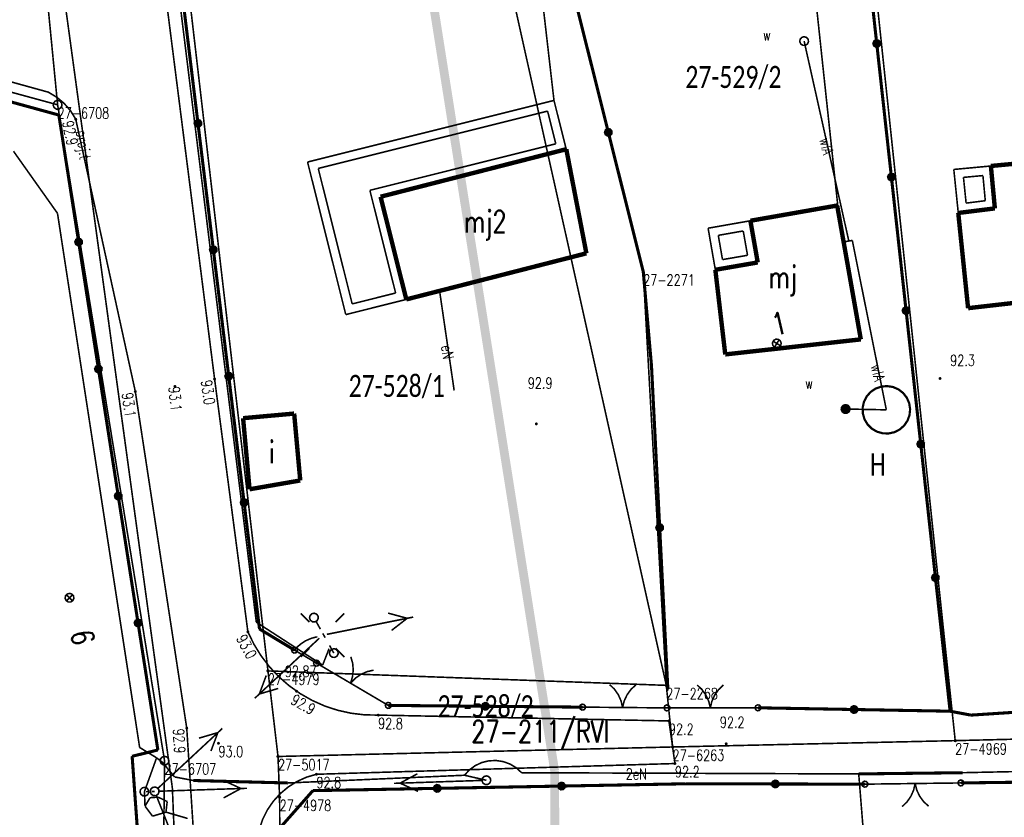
# Model space of a CAD drawing. Header units: metres. Extents: x 7542868 to 7543897, y 5828496 to 5830561.
# Tile 102 of 122: x 7543103 to 7543159, y 5830416 to 5830461. Entities that reach past the tile are written whole.
import ezdxf
from ezdxf.enums import TextEntityAlignment as Align

# ---------------------------------------------------------------- set-up
doc = ezdxf.new("R2010")
doc.units = ezdxf.units.M
doc.header["$MEASUREMENT"] = 0
for name, color, linetype in [('ADRESY_EADTD_T_0', 7, 'Continuous'), ('ADRESY_EAPADR_T_0', 7, 'Continuous'), ('BDOT500_KTJZ_L_0', 7, 'Continuous'), ('BDOT500_KTOK_L_1', 7, 'Continuous'), ('BDOT500_KTOK_L_3', 7, 'Continuous'), ('BDOT500_KTOK_L_4', 7, 'Continuous'), ('BDOT500_RTPW_T_0', 7, 'Continuous'), ('BDOT500_RTPW_T_1', 7, 'Continuous'), ('BUDYNKI_EGBB_E_T_0', 7, 'Continuous'), ('BUDYNKI_EGBB_L_0', 7, 'Continuous'), ('BUDYNKI_EGBE_L_0', 7, 'Continuous'), ('GESUT_SUOE_L_1', 7, 'Continuous'), ('GESUT_SUPE_E_T_3', 7, 'Continuous'), ('GESUT_SUPE_L_2', 7, 'Continuous'), ('GESUT_SUPE_L_3', 7, 'Continuous'), ('GESUT_SUPK_L_1', 7, 'Continuous'), ('GESUT_SUPP_E_T_6', 7, 'Continuous'), ('GESUT_SUPP_L_6', 7, 'Continuous'), ('GESUT_SUPW_E_T_1', 7, 'Continuous'), ('GESUT_SUPW_L_1', 7, 'Continuous'), ('GESUT_SUSM_L_4', 7, 'Continuous'), ('GESUT_SUSM_T_0', 7, 'Continuous'), ('GESUT_SUSM_T_3', 7, 'Continuous'), ('GESUT_SUUW_E_T_0', 7, 'Continuous'), ('GESUT_SUUW_E_T_3', 7, 'Continuous'), ('GESUT_SUUW_E_T_8', 7, 'Continuous'), ('GESUT_SUUW_L_0', 7, 'Continuous'), ('GESUT_SUUW_T_11', 7, 'Continuous'), ('GESUT_SUUW_T_3', 7, 'Continuous'), ('GESUT_SUUW_T_5', 7, 'Continuous'), ('GLOWNA_BAZA_DZIALKI', 7, 'Continuous'), ('GLOWNA_BAZA_NUMERY_PUNKTOW', 7, 'Continuous'), ('GLOWNA_BAZA_PUNKTY', 7, 'Continuous'), ('LINIA_DRZEW', 7, 'Continuous'), ('SZUMIN_511-1_DROGA_POM_UZUPEL__', 7, 'Continuous')]:
    doc.layers.add(name, color=color, linetype=linetype)
doc.layers.add('Numery_dzialek', color=7, linetype='Continuous', lineweight=13)
doc.styles.add('Legend', font='calibri.ttf')
doc.styles.add('STYL_ARIAL', font='simplex', dxfattribs={"width": 0.75, "oblique": 0.1})

msp = doc.modelspace()

# ---------------------------------------------------------------- linework, layer by layer
at = {"layer": 'ADRESY_EAPADR_T_0', "color": 7, "const_width": 0.09}
for points in [[(7543145.5651, 5830442.999), (7543145.7057, 5830442.9917), (7543145.8201, 5830442.9095), (7543145.8719, 5830442.7785), (7543145.8447, 5830442.6403), (7543145.747, 5830442.5388), (7543145.61, 5830442.5062), (7543145.4771, 5830442.5528), (7543145.3905, 5830442.6639), (7543145.3777, 5830442.8042), (7543145.4428, 5830442.9291), (7543145.5651, 5830442.999)], [(7543145.4919, 5830442.5429), (7543145.754, 5830442.9687)], [(7543145.8358, 5830442.6248), (7543145.4101, 5830442.8868)], [(7543105.4751, 5830428.5642), (7543105.6102, 5830428.5245), (7543105.7025, 5830428.4181), (7543105.7225, 5830428.2787), (7543105.664, 5830428.1505), (7543105.5455, 5830428.0744), (7543105.4046, 5830428.0744), (7543105.2861, 5830428.1505), (7543105.2276, 5830428.2787), (7543105.2476, 5830428.4181), (7543105.3399, 5830428.5245), (7543105.4751, 5830428.5642)], [(7543105.6518, 5830428.1375), (7543105.2983, 5830428.491)], [(7543105.2983, 5830428.1375), (7543105.6518, 5830428.491)]]:
    msp.add_lwpolyline(points, dxfattribs=at)
at = {"layer": 'BDOT500_KTJZ_L_0', "color": 7, "const_width": 0.09}
for points in [[(7543110.12, 5830468.92), (7543113.71, 5830440.74)], [(7543104.27, 5830457.03), (7543088.36, 5830461.43)], [(7543104.27, 5830457.03), (7543104.749, 5830456.7455), (7543105.1758, 5830456.3874), (7543105.5393, 5830455.9652), (7543105.83, 5830455.49)], [(7543109.21, 5830440.03), (7543105.83, 5830455.49)], [(7543113.71, 5830440.74), (7543115.6, 5830426.38)], [(7543112.13, 5830420.91), (7543109.21, 5830440.03)], [(7543123, 5830421.65), (7543122.2228, 5830421.6649), (7543121.4511, 5830421.7573), (7543120.6923, 5830421.9262), (7543119.9542, 5830422.17), (7543119.2441, 5830422.4861), (7543118.5691, 5830422.8715), (7543117.9359, 5830423.3224), (7543117.3508, 5830423.8341), (7543116.8197, 5830424.4016), (7543116.3478, 5830425.0193), (7543115.9399, 5830425.6809), (7543115.6, 5830426.38)], [(7543123, 5830421.65), (7543139.5, 5830421.32)], [(7543139.5, 5830421.32), (7543139.84, 5830418.9)], [(7543112.65, 5830412.87), (7543112.13, 5830420.91)], [(7543139.84, 5830418.9), (7543119.49, 5830418.29)], [(7543116.11, 5830414.02), (7543116.1428, 5830414.6079), (7543116.2552, 5830415.1858), (7543116.4451, 5830415.7431), (7543116.7091, 5830416.2693), (7543117.0422, 5830416.7548), (7543117.4383, 5830417.1905), (7543117.8899, 5830417.5682), (7543118.3887, 5830417.8811), (7543118.9254, 5830418.1232), (7543119.49, 5830418.29)]]:
    msp.add_lwpolyline(points, dxfattribs=at)
at = {"layer": 'BDOT500_KTOK_L_1', "color": 7, "const_width": 0.09}
for points in [[(7543119.3655, 5830424.496), (7543119.3301, 5830424.6068), (7543119.3743, 5830424.7144), (7543119.4772, 5830424.7685), (7543119.5908, 5830424.7437), (7543119.662, 5830424.6517), (7543119.6573, 5830424.5355), (7543119.579, 5830424.4495), (7543119.4638, 5830424.4339), (7543119.3655, 5830424.496)], [(7543119.5, 5830424.6), (7543120.9966, 5830423.7175)], [(7543121.4416, 5830424.9643), (7543121.5474, 5830424.5951), (7543121.5806, 5830424.2125), (7543121.5401, 5830423.8306), (7543121.4273, 5830423.4635)], [(7543121.4273, 5830423.4635), (7543121.694, 5830423.7398), (7543122.0086, 5830423.9601), (7543122.3595, 5830424.1162), (7543122.7337, 5830424.2023)], [(7543120.7813, 5830423.8445), (7543122.0734, 5830423.0825)], [(7543136.1298, 5830423.3889), (7543136.4061, 5830423.1221), (7543136.6262, 5830422.8075), (7543136.7822, 5830422.4566), (7543136.8683, 5830422.0823)], [(7543136.8683, 5830422.0823), (7543136.9609, 5830422.455), (7543137.1231, 5830422.8031), (7543137.3488, 5830423.1138), (7543137.6297, 5830423.3756)], [(7543141.0971, 5830423.3617), (7543141.376, 5830423.0977), (7543141.5993, 5830422.7853), (7543141.7587, 5830422.4359), (7543141.8485, 5830422.0625)], [(7543141.8485, 5830422.0625), (7543141.9374, 5830422.4361), (7543142.0961, 5830422.7858), (7543142.3188, 5830423.0987), (7543142.5971, 5830423.3633)], [(7543122.0734, 5830423.0825), (7543123.57, 5830422.2)], [(7543123.4355, 5830422.096), (7543123.4001, 5830422.2068), (7543123.4443, 5830422.3144), (7543123.5472, 5830422.3685), (7543123.6608, 5830422.3437), (7543123.732, 5830422.2517), (7543123.7273, 5830422.1355), (7543123.649, 5830422.0495), (7543123.5338, 5830422.0339), (7543123.4355, 5830422.096)], [(7543134.462, 5830421.9985), (7543134.4267, 5830422.1092), (7543134.4708, 5830422.2168), (7543134.5737, 5830422.2709), (7543134.6874, 5830422.2461), (7543134.7585, 5830422.1541), (7543134.7538, 5830422.0379), (7543134.6756, 5830421.9519), (7543134.5603, 5830421.9363), (7543134.462, 5830421.9985)], [(7543134.5965, 5830422.1024), (7543136.3683, 5830422.0867)], [(7543136.1183, 5830422.089), (7543137.6182, 5830422.0757)], [(7543137.6182, 5830422.0757), (7543139.39, 5830422.06)], [(7543139.2555, 5830421.956), (7543139.2201, 5830422.0668), (7543139.2643, 5830422.1744), (7543139.3672, 5830422.2285), (7543139.4808, 5830422.2037), (7543139.552, 5830422.1117), (7543139.5473, 5830421.9955), (7543139.469, 5830421.9095), (7543139.3538, 5830421.8939), (7543139.2555, 5830421.956)], [(7543139.2555, 5830421.956), (7543139.2201, 5830422.0668), (7543139.2643, 5830422.1744), (7543139.3672, 5830422.2285), (7543139.4808, 5830422.2037), (7543139.552, 5830422.1117), (7543139.5473, 5830421.9955), (7543139.469, 5830421.9095), (7543139.3538, 5830421.8939), (7543139.2555, 5830421.956)], [(7543139.39, 5830422.06), (7543141.3485, 5830422.062)], [(7543141.0985, 5830422.0617), (7543142.5985, 5830422.0633)], [(7543142.5985, 5830422.0633), (7543144.5569, 5830422.0653)], [(7543144.4224, 5830421.9613), (7543144.387, 5830422.0721), (7543144.4312, 5830422.1797), (7543144.5341, 5830422.2337), (7543144.6477, 5830422.209), (7543144.7189, 5830422.117), (7543144.7142, 5830422.0008), (7543144.6359, 5830421.9148), (7543144.5207, 5830421.8992), (7543144.4224, 5830421.9613)], [(7543150.489, 5830417.624), (7543150.4536, 5830417.7348), (7543150.4977, 5830417.8424), (7543150.6007, 5830417.8965), (7543150.7143, 5830417.8717), (7543150.7854, 5830417.7797), (7543150.7808, 5830417.6635), (7543150.7025, 5830417.5775), (7543150.5873, 5830417.5619), (7543150.489, 5830417.624)], [(7543154.2232, 5830417.7739), (7543152.7233, 5830417.7548)], [(7543156.073, 5830417.7975), (7543153.9732, 5830417.7707)], [(7543155.9385, 5830417.6935), (7543155.9032, 5830417.8043), (7543155.9473, 5830417.9119), (7543156.0502, 5830417.966), (7543156.1639, 5830417.9412), (7543156.235, 5830417.8492), (7543156.2303, 5830417.733), (7543156.152, 5830417.647), (7543156.0368, 5830417.6314), (7543155.9385, 5830417.6935)], [(7543152.7233, 5830417.7548), (7543150.6235, 5830417.728)], [(7543153.4732, 5830417.7643), (7543153.3887, 5830417.3897), (7543153.234, 5830417.0382), (7543153.0151, 5830416.7227), (7543152.7399, 5830416.4549)], [(7543154.2398, 5830416.474), (7543153.9578, 5830416.7347), (7543153.7309, 5830417.0446), (7543153.5673, 5830417.392), (7543153.4732, 5830417.7643)]]:
    msp.add_lwpolyline(points, dxfattribs=at)
at = {"layer": 'BDOT500_KTOK_L_3', "color": 7, "const_width": 0.09}
for points in [[(7543118.4477, 5830425.5599), (7543118.532, 5830425.6263)], [(7543118.532, 5830425.6263), (7543118.6029, 5830425.6889)], [(7543118.6029, 5830425.6889), (7543118.682, 5830425.7466)], [(7543118.682, 5830425.7466), (7543118.7696, 5830425.7994)], [(7543118.7696, 5830425.7994), (7543118.8487, 5830425.8571)], [(7543118.8487, 5830425.8571), (7543118.9395, 5830425.8964)], [(7543118.9395, 5830425.8964), (7543119.0353, 5830425.9442)], [(7543119.0353, 5830425.9442), (7543119.121, 5830425.9748)], [(7543119.121, 5830425.9748), (7543119.2118, 5830426.0141)], [(7543119.2118, 5830426.0141), (7543119.3057, 5830426.0398)], [(7543119.3057, 5830426.0398), (7543119.3997, 5830426.0655)], [(7543119.3997, 5830426.0655), (7543119.5021, 5830426.0863)], [(7543119.5021, 5830426.0863), (7543119.5373, 5830426.0887)], [(7543118.1155, 5830425.236), (7543118.0801, 5830425.3468), (7543118.1243, 5830425.4544), (7543118.2272, 5830425.5085), (7543118.3408, 5830425.4837), (7543118.412, 5830425.3917), (7543118.4073, 5830425.2755), (7543118.329, 5830425.1895), (7543118.2138, 5830425.1739), (7543118.1155, 5830425.236)], [(7543118.25, 5830425.34), (7543118.3176, 5830425.4162)], [(7543118.25, 5830425.34), (7543118.875, 5830424.97)], [(7543118.3176, 5830425.4162), (7543118.3852, 5830425.4924)], [(7543118.3852, 5830425.4924), (7543118.4477, 5830425.5599)], [(7543118.875, 5830424.97), (7543119.5, 5830424.6)], [(7543119.3655, 5830424.496), (7543119.3301, 5830424.6068), (7543119.3743, 5830424.7144), (7543119.4772, 5830424.7685), (7543119.5908, 5830424.7437), (7543119.662, 5830424.6517), (7543119.6573, 5830424.5355), (7543119.579, 5830424.4495), (7543119.4638, 5830424.4339), (7543119.3655, 5830424.496)]]:
    msp.add_lwpolyline(points, dxfattribs=at)
at = {"layer": 'BDOT500_KTOK_L_4', "color": 7, "const_width": 0.175}
for points in [[(7543151.2952, 5830459.7917), (7543150.4622, 5830467.3758)], [(7543112.7667, 5830455.26), (7543111.8933, 5830462.44)], [(7543136.0605, 5830454.7485), (7543134.0775, 5830462.6634)], [(7543151.1607, 5830459.6877), (7543151.1253, 5830459.7985), (7543151.1694, 5830459.9061), (7543151.2724, 5830459.9601), (7543151.386, 5830459.9354), (7543151.4571, 5830459.8433), (7543151.4525, 5830459.7272), (7543151.3742, 5830459.6411), (7543151.259, 5830459.6256), (7543151.1607, 5830459.6877)], [(7543152.1281, 5830452.2076), (7543151.2952, 5830459.7917)], [(7543096.92, 5830457.915), (7543104.87, 5830455.73)], [(7543104.87, 5830455.73), (7543105.994, 5830448.518)], [(7543112.6322, 5830455.156), (7543112.5968, 5830455.2668), (7543112.6409, 5830455.3744), (7543112.7439, 5830455.4285), (7543112.8575, 5830455.4037), (7543112.9286, 5830455.3117), (7543112.924, 5830455.1955), (7543112.8457, 5830455.1095), (7543112.7305, 5830455.0939), (7543112.6322, 5830455.156)], [(7543113.64, 5830448.08), (7543112.7667, 5830455.26)], [(7543135.926, 5830454.6446), (7543135.8906, 5830454.7553), (7543135.9347, 5830454.8629), (7543136.0377, 5830454.917), (7543136.1513, 5830454.8922), (7543136.2224, 5830454.8002), (7543136.2178, 5830454.684), (7543136.1395, 5830454.598), (7543136.0243, 5830454.5824), (7543135.926, 5830454.6446)], [(7543138.0434, 5830446.8336), (7543136.0605, 5830454.7485)], [(7543151.9936, 5830452.1036), (7543151.9583, 5830452.2144), (7543152.0024, 5830452.322), (7543152.1054, 5830452.376), (7543152.219, 5830452.3513), (7543152.2901, 5830452.2593), (7543152.2854, 5830452.1431), (7543152.2072, 5830452.057), (7543152.0919, 5830452.0415), (7543151.9936, 5830452.1036)], [(7543152.9611, 5830444.6235), (7543152.1281, 5830452.2076)], [(7543105.8595, 5830448.414), (7543105.8241, 5830448.5248), (7543105.8683, 5830448.6324), (7543105.9712, 5830448.6865), (7543106.0848, 5830448.6617), (7543106.156, 5830448.5697), (7543106.1513, 5830448.4535), (7543106.073, 5830448.3675), (7543105.9578, 5830448.3519), (7543105.8595, 5830448.414)], [(7543105.994, 5830448.518), (7543107.118, 5830441.306)], [(7543113.5055, 5830447.976), (7543113.4701, 5830448.0868), (7543113.5143, 5830448.1944), (7543113.6172, 5830448.2485), (7543113.7308, 5830448.2237), (7543113.802, 5830448.1317), (7543113.7973, 5830448.0155), (7543113.719, 5830447.9295), (7543113.6038, 5830447.9139), (7543113.5055, 5830447.976)], [(7543114.5133, 5830440.9), (7543113.64, 5830448.08)], [(7543138.5108, 5830441.4761), (7543138.0434, 5830446.8336)], [(7543152.8266, 5830444.5195), (7543152.7912, 5830444.6303), (7543152.8353, 5830444.7379), (7543152.9383, 5830444.7919), (7543153.0519, 5830444.7672), (7543153.123, 5830444.6752), (7543153.1184, 5830444.559), (7543153.0401, 5830444.473), (7543152.9249, 5830444.4574), (7543152.8266, 5830444.5195)], [(7543153.794, 5830437.0394), (7543152.9611, 5830444.6235)], [(7543106.9835, 5830441.202), (7543106.9481, 5830441.3128), (7543106.9923, 5830441.4204), (7543107.0952, 5830441.4745), (7543107.2088, 5830441.4497), (7543107.28, 5830441.3577), (7543107.2753, 5830441.2415), (7543107.197, 5830441.1555), (7543107.0818, 5830441.1399), (7543106.9835, 5830441.202)], [(7543107.118, 5830441.306), (7543108.242, 5830434.094)], [(7543138.9748, 5830432.2979), (7543138.5108, 5830441.4761)], [(7543114.3788, 5830440.796), (7543114.3435, 5830440.9068), (7543114.3876, 5830441.0144), (7543114.4905, 5830441.0685), (7543114.6042, 5830441.0437), (7543114.6753, 5830440.9517), (7543114.6706, 5830440.8355), (7543114.5924, 5830440.7495), (7543114.4771, 5830440.7339), (7543114.3788, 5830440.796)], [(7543115.3867, 5830433.72), (7543114.5133, 5830440.9)], [(7543153.6595, 5830436.9354), (7543153.6242, 5830437.0462), (7543153.6683, 5830437.1538), (7543153.7712, 5830437.2078), (7543153.8849, 5830437.1831), (7543153.956, 5830437.0911), (7543153.9513, 5830436.9749), (7543153.8731, 5830436.8889), (7543153.7578, 5830436.8733), (7543153.6595, 5830436.9354)], [(7543154.627, 5830429.4553), (7543153.794, 5830437.0394)], [(7543108.1075, 5830433.99), (7543108.0721, 5830434.1008), (7543108.1163, 5830434.2084), (7543108.2192, 5830434.2625), (7543108.3328, 5830434.2377), (7543108.404, 5830434.1457), (7543108.3993, 5830434.0295), (7543108.321, 5830433.9435), (7543108.2058, 5830433.9279), (7543108.1075, 5830433.99)], [(7543108.242, 5830434.094), (7543109.366, 5830426.882)], [(7543115.2522, 5830433.616), (7543115.2168, 5830433.7268), (7543115.2609, 5830433.8344), (7543115.3639, 5830433.8885), (7543115.4775, 5830433.8637), (7543115.5486, 5830433.7717), (7543115.544, 5830433.6555), (7543115.4657, 5830433.5695), (7543115.3505, 5830433.5539), (7543115.2522, 5830433.616)], [(7543116.26, 5830426.54), (7543115.3867, 5830433.72)], [(7543138.8403, 5830432.194), (7543138.8049, 5830432.3048), (7543138.849, 5830432.4123), (7543138.952, 5830432.4664), (7543139.0656, 5830432.4416), (7543139.1367, 5830432.3496), (7543139.1321, 5830432.2334), (7543139.0538, 5830432.1474), (7543138.9386, 5830432.1318), (7543138.8403, 5830432.194)], [(7543139.4388, 5830423.1198), (7543138.9748, 5830432.2979)], [(7543154.4925, 5830429.3513), (7543154.4571, 5830429.4621), (7543154.5012, 5830429.5697), (7543154.6042, 5830429.6237), (7543154.7178, 5830429.599), (7543154.7889, 5830429.507), (7543154.7843, 5830429.3908), (7543154.706, 5830429.3048), (7543154.5908, 5830429.2892), (7543154.4925, 5830429.3513)], [(7543155.4599, 5830421.8712), (7543154.627, 5830429.4553)], [(7543109.2315, 5830426.778), (7543109.1961, 5830426.8888), (7543109.2403, 5830426.9964), (7543109.3432, 5830427.0505), (7543109.4568, 5830427.0257), (7543109.528, 5830426.9337), (7543109.5233, 5830426.8175), (7543109.445, 5830426.7315), (7543109.3298, 5830426.7159), (7543109.2315, 5830426.778)], [(7543109.366, 5830426.882), (7543110.49, 5830419.67)], [(7543118.25, 5830425.34), (7543116.26, 5830426.54)], [(7543129.0833, 5830422.1512), (7543123.57, 5830422.2)], [(7543128.9488, 5830422.0472), (7543128.9134, 5830422.158), (7543128.9575, 5830422.2656), (7543129.0605, 5830422.3197), (7543129.1741, 5830422.2949), (7543129.2452, 5830422.2029), (7543129.2406, 5830422.0867), (7543129.1623, 5830422.0007), (7543129.0471, 5830421.9851), (7543128.9488, 5830422.0472)], [(7543134.5965, 5830422.1024), (7543129.0833, 5830422.1512)], [(7543144.5569, 5830422.0653), (7543150.0084, 5830421.9682)], [(7543149.8739, 5830421.8643), (7543149.8386, 5830421.975), (7543149.8827, 5830422.0826), (7543149.9856, 5830422.1367), (7543150.0993, 5830422.1119), (7543150.1704, 5830422.0199), (7543150.1657, 5830421.9037), (7543150.0874, 5830421.8177), (7543149.9722, 5830421.8021), (7543149.8739, 5830421.8643)], [(7543150.0084, 5830421.9682), (7543155.4599, 5830421.8712)], [(7543156.6417, 5830421.6494), (7543155.4599, 5830421.8712)], [(7543162.5099, 5830422.0303), (7543156.6417, 5830421.6494)], [(7543110.49, 5830419.67), (7543109.03, 5830419.31)], [(7543109.03, 5830419.31), (7543109.34, 5830414.99)], [(7543133.2688, 5830417.516), (7543133.2335, 5830417.6268), (7543133.2776, 5830417.7344), (7543133.3805, 5830417.7885), (7543133.4942, 5830417.7637), (7543133.5653, 5830417.6717), (7543133.5606, 5830417.5555), (7543133.4824, 5830417.4695), (7543133.3671, 5830417.4539), (7543133.2688, 5830417.516)], [(7543140.46, 5830417.75), (7543133.4033, 5830417.62)], [(7543145.5417, 5830417.739), (7543140.46, 5830417.75)], [(7543145.4072, 5830417.635), (7543145.3719, 5830417.7458), (7543145.416, 5830417.8534), (7543145.5189, 5830417.9075), (7543145.6326, 5830417.8827), (7543145.7037, 5830417.7907), (7543145.699, 5830417.6745), (7543145.6208, 5830417.5885), (7543145.5055, 5830417.5729), (7543145.4072, 5830417.635)], [(7543150.6235, 5830417.728), (7543145.5417, 5830417.739)], [(7543159.0686, 5830417.8357), (7543156.073, 5830417.7975)], [(7543119.29, 5830417.36), (7543117.41, 5830415.23)], [(7543126.3467, 5830417.49), (7543119.29, 5830417.36)], [(7543126.2122, 5830417.386), (7543126.1768, 5830417.4968), (7543126.2209, 5830417.6044), (7543126.3239, 5830417.6585), (7543126.4375, 5830417.6337), (7543126.5086, 5830417.5417), (7543126.504, 5830417.4255), (7543126.4257, 5830417.3395), (7543126.3105, 5830417.3239), (7543126.2122, 5830417.386)], [(7543133.4033, 5830417.62), (7543126.3467, 5830417.49)]]:
    msp.add_lwpolyline(points, dxfattribs=at)
at = {"layer": 'BDOT500_RTPW_T_0', "color": 7, "const_width": 0.075}
for points in [[(7543105.83, 5830455.535), (7543105.8618, 5830455.5218), (7543105.875, 5830455.49), (7543105.8618, 5830455.4582), (7543105.83, 5830455.445), (7543105.7982, 5830455.4582), (7543105.785, 5830455.49), (7543105.7982, 5830455.5218), (7543105.83, 5830455.535)], [(7543113.71, 5830440.785), (7543113.7418, 5830440.7718), (7543113.755, 5830440.74), (7543113.7418, 5830440.7082), (7543113.71, 5830440.695), (7543113.6782, 5830440.7082), (7543113.665, 5830440.74), (7543113.6782, 5830440.7718), (7543113.71, 5830440.785)], [(7543154.9332, 5830440.7701), (7543154.92, 5830440.7382), (7543154.8882, 5830440.7251), (7543154.8564, 5830440.7382), (7543154.8432, 5830440.7701), (7543154.8564, 5830440.8019), (7543154.8882, 5830440.8151), (7543154.92, 5830440.8019), (7543154.9332, 5830440.7701)], [(7543111.46, 5830440.365), (7543111.4918, 5830440.3518), (7543111.505, 5830440.32), (7543111.4918, 5830440.2882), (7543111.46, 5830440.275), (7543111.4282, 5830440.2882), (7543111.415, 5830440.32), (7543111.4282, 5830440.3518), (7543111.46, 5830440.365)], [(7543109.21, 5830440.075), (7543109.2418, 5830440.0618), (7543109.255, 5830440.03), (7543109.2418, 5830439.9982), (7543109.21, 5830439.985), (7543109.1782, 5830439.9982), (7543109.165, 5830440.03), (7543109.1782, 5830440.0618), (7543109.21, 5830440.075)], [(7543132.0177, 5830438.1901), (7543132.0045, 5830438.1582), (7543131.9727, 5830438.1451), (7543131.9408, 5830438.1582), (7543131.9277, 5830438.1901), (7543131.9408, 5830438.2219), (7543131.9727, 5830438.2351), (7543132.0045, 5830438.2219), (7543132.0177, 5830438.1901)], [(7543115.6, 5830426.425), (7543115.6318, 5830426.4118), (7543115.645, 5830426.38), (7543115.6318, 5830426.3482), (7543115.6, 5830426.335), (7543115.5682, 5830426.3482), (7543115.555, 5830426.38), (7543115.5682, 5830426.4118), (7543115.6, 5830426.425)], [(7543118.36, 5830423.055), (7543118.3918, 5830423.0418), (7543118.405, 5830423.01), (7543118.3918, 5830422.9782), (7543118.36, 5830422.965), (7543118.3282, 5830422.9782), (7543118.315, 5830423.01), (7543118.3282, 5830423.0418), (7543118.36, 5830423.055)], [(7543123, 5830421.695), (7543123.0318, 5830421.6818), (7543123.045, 5830421.65), (7543123.0318, 5830421.6182), (7543123, 5830421.605), (7543122.9682, 5830421.6182), (7543122.955, 5830421.65), (7543122.9682, 5830421.6818), (7543123, 5830421.695)], [(7543139.5, 5830421.365), (7543139.5318, 5830421.3518), (7543139.545, 5830421.32), (7543139.5318, 5830421.2882), (7543139.5, 5830421.275), (7543139.4682, 5830421.2882), (7543139.455, 5830421.32), (7543139.4682, 5830421.3518), (7543139.5, 5830421.365)], [(7543112.13, 5830420.955), (7543112.1618, 5830420.9418), (7543112.175, 5830420.91), (7543112.1618, 5830420.8782), (7543112.13, 5830420.865), (7543112.0982, 5830420.8782), (7543112.085, 5830420.91), (7543112.0982, 5830420.9418), (7543112.13, 5830420.955)], [(7543113.93, 5830420.095), (7543113.9618, 5830420.0818), (7543113.975, 5830420.05), (7543113.9618, 5830420.0182), (7543113.93, 5830420.005), (7543113.8982, 5830420.0182), (7543113.885, 5830420.05), (7543113.8982, 5830420.0818), (7543113.93, 5830420.095)], [(7543142.7959, 5830420.0224), (7543142.7827, 5830419.9906), (7543142.7509, 5830419.9774), (7543142.719, 5830419.9906), (7543142.7059, 5830420.0224), (7543142.719, 5830420.0542), (7543142.7509, 5830420.0674), (7543142.7827, 5830420.0542), (7543142.7959, 5830420.0224)], [(7543139.84, 5830418.945), (7543139.8718, 5830418.9318), (7543139.885, 5830418.9), (7543139.8718, 5830418.8682), (7543139.84, 5830418.855), (7543139.8082, 5830418.8682), (7543139.795, 5830418.9), (7543139.8082, 5830418.9318), (7543139.84, 5830418.945)], [(7543119.49, 5830418.335), (7543119.5218, 5830418.3218), (7543119.535, 5830418.29), (7543119.5218, 5830418.2582), (7543119.49, 5830418.245), (7543119.4582, 5830418.2582), (7543119.445, 5830418.29), (7543119.4582, 5830418.3218), (7543119.49, 5830418.335)]]:
    msp.add_lwpolyline(points, dxfattribs=at)
at = {"layer": 'BDOT500_RTPW_T_1', "color": 7, "const_width": 0.075}
msp.add_lwpolyline([(7543119.5, 5830424.645), (7543119.5318, 5830424.6318), (7543119.545, 5830424.6), (7543119.5318, 5830424.5682), (7543119.5, 5830424.555), (7543119.4682, 5830424.5682), (7543119.455, 5830424.6), (7543119.4682, 5830424.6318), (7543119.5, 5830424.645)], dxfattribs=at)
at = {"layer": 'BUDYNKI_EGBB_L_0', "color": 34, "const_width": 0.25}
for points in [[(7543123.1315, 5830451.0904), (7543133.6733, 5830453.7895)], [(7543133.6733, 5830453.7895), (7543134.8146, 5830447.8765)], [(7543157.7737, 5830452.8369), (7543162.9011, 5830453.3226)], [(7543158.0005, 5830450.4281), (7543157.7737, 5830452.8369)], [(7543124.5923, 5830445.2597), (7543123.1315, 5830451.0904)], [(7543149.0489, 5830450.5909), (7543144.1242, 5830449.7264)], [(7543149.7464, 5830446.6551), (7543149.0489, 5830450.5909)], [(7543155.9229, 5830450.1687), (7543158.0005, 5830450.4281)], [(7543156.4807, 5830444.7618), (7543155.9229, 5830450.1687)], [(7543144.1242, 5830449.7264), (7543144.5407, 5830447.359)], [(7543134.8146, 5830447.8765), (7543124.5923, 5830445.2597)], [(7543144.5407, 5830447.359), (7543142.1333, 5830446.9421)], [(7543142.6968, 5830442.1353), (7543142.1333, 5830446.9421)], [(7543150.3921, 5830442.9891), (7543149.7464, 5830446.6551)], [(7543163.6461, 5830445.5818), (7543156.4807, 5830444.7618)], [(7543142.6968, 5830442.1353), (7543150.3921, 5830442.9891)], [(7543118.2265, 5830438.7744), (7543115.3278, 5830438.5142)], [(7543115.3278, 5830438.5142), (7543115.696, 5830434.4761)], [(7543118.573, 5830434.9762), (7543118.2265, 5830438.7744)], [(7543115.696, 5830434.4761), (7543118.573, 5830434.9762)]]:
    msp.add_lwpolyline(points, dxfattribs=at)
at = {"layer": 'BUDYNKI_EGBE_L_0', "color": 7, "const_width": 0.09}
for points in [[(7543118.9871, 5830453.0619), (7543132.9749, 5830456.5598)], [(7543132.9749, 5830456.5598), (7543133.6847, 5830453.7343)], [(7543119.5936, 5830452.6981), (7543132.6116, 5830455.9536)], [(7543132.6116, 5830455.9536), (7543133.0778, 5830454.0978)], [(7543133.0778, 5830454.0978), (7543122.5249, 5830451.4539)], [(7543133.6847, 5830453.7343), (7543123.1315, 5830451.0904)], [(7543121.1578, 5830444.3957), (7543118.9871, 5830453.0619)], [(7543121.5212, 5830445.0027), (7543119.5936, 5830452.6981)], [(7543155.67, 5830452.64), (7543157.7737, 5830452.8369)], [(7543155.9229, 5830450.1687), (7543155.67, 5830452.64)], [(7543157.7737, 5830452.8369), (7543158.0005, 5830450.4281)], [(7543156.2187, 5830452.1892), (7543157.3227, 5830452.2925)], [(7543156.3683, 5830450.7282), (7543156.2187, 5830452.1892)], [(7543157.3227, 5830452.2925), (7543157.4572, 5830450.8641)], [(7543122.5249, 5830451.4539), (7543123.9859, 5830445.6227)], [(7543123.1315, 5830451.0904), (7543124.5923, 5830445.2597)], [(7543157.4572, 5830450.8641), (7543156.3683, 5830450.7282)], [(7543158.0005, 5830450.4281), (7543155.9229, 5830450.1687)], [(7543141.7235, 5830449.3037), (7543144.1235, 5830449.7259)], [(7543144.1235, 5830449.7259), (7543144.54, 5830447.3585)], [(7543142.1333, 5830446.9421), (7543141.7235, 5830449.3037)], [(7543142.3014, 5830448.8977), (7543143.7177, 5830449.1468)], [(7543143.7177, 5830449.1468), (7543143.9607, 5830447.7657)], [(7543142.5405, 5830447.52), (7543142.3014, 5830448.8977)], [(7543143.9607, 5830447.7657), (7543142.5405, 5830447.52)], [(7543144.54, 5830447.3585), (7543142.1333, 5830446.9421)], [(7543124.5923, 5830445.2597), (7543121.1578, 5830444.3957)], [(7543123.9859, 5830445.6227), (7543121.5212, 5830445.0027)]]:
    msp.add_lwpolyline(points, dxfattribs=at)
at = {"layer": 'GESUT_SUOE_L_1', "color": 1, "const_width": 0.175}
for points in [[(7543150.2729, 5830418.3095), (7543156.1794, 5830418.3787)], [(7543150.2729, 5830418.3095), (7543156.1794, 5830418.3787)], [(7543112.5037, 5830417.9354), (7543117.8515, 5830417.7956)], [(7543112.5037, 5830417.9354), (7543117.8515, 5830417.7956)]]:
    msp.add_lwpolyline(points, dxfattribs=at)
at = {"layer": 'GESUT_SUPE_L_2', "color": 1, "const_width": 0.09}
for points in [[(7543109.7277, 5830417.3), (7543109.76, 5830416.48)], [(7543109.76, 5830416.48), (7543110.05, 5830416.96)], [(7543110.05, 5830416.96), (7543110.51, 5830416.99)], [(7543110.51, 5830416.99), (7543111.02, 5830416.74)], [(7543111.02, 5830416.74), (7543110.95, 5830416.14)], [(7543109.76, 5830416.48), (7543110.19, 5830415.91)], [(7543110.19, 5830415.91), (7543110.95, 5830416.14)], [(7543110.95, 5830416.14), (7543112.18, 5830415.78)]]:
    msp.add_lwpolyline(points, dxfattribs=at)
at = {"layer": 'GESUT_SUPE_L_3', "color": 1, "const_width": 0.09}
for points in [[(7543116.0787, 5830426.9276), (7543110.7891, 5830469.8273)], [(7543102.2952, 5830453.6757), (7543104.7932, 5830450.1485)], [(7543104.7932, 5830450.1485), (7543109.4562, 5830419.8114)], [(7543127.3087, 5830440.0879), (7543126.4834, 5830445.7331)], [(7543124.6416, 5830427.1485), (7543123.5629, 5830427.4426)], [(7543119.8431, 5830424.4878), (7543116.0787, 5830426.9276)], [(7543124.9848, 5830427.2172), (7543120.082, 5830426.236)], [(7543124.6416, 5830427.1485), (7543123.7592, 5830426.462)], [(7543119.6539, 5830426.0166), (7543115.994, 5830422.6099)], [(7543120.2078, 5830425.4222), (7543119.8431, 5830424.4878)], [(7543116.6415, 5830423.8957), (7543116.2502, 5830422.8484)], [(7543117.3228, 5830423.1638), (7543116.2502, 5830422.8484)], [(7543114.1516, 5830420.895), (7543110.4917, 5830417.4883)], [(7543113.8954, 5830420.6565), (7543112.8227, 5830420.3412)], [(7543113.8954, 5830420.6565), (7543113.5041, 5830419.6092)], [(7543109.4562, 5830419.8114), (7543110.4184, 5830419.2241)], [(7543109.7277, 5830417.3), (7543110.4184, 5830419.2241)], [(7543110.4184, 5830419.2241), (7543110.7342, 5830418.9852)], [(7543110.7342, 5830418.9852), (7543111.4412, 5830418.138)], [(7543127.895, 5830418.2346), (7543128.173, 5830418.5382), (7543128.5049, 5830418.7816), (7543128.8779, 5830418.9557), (7543129.2777, 5830419.0538), (7543129.6889, 5830419.072), (7543130.0957, 5830419.0097), (7543130.4827, 5830418.8692), (7543130.8347, 5830418.656), (7543131.1385, 5830418.3782)], [(7543131.1385, 5830418.3782), (7543150.2729, 5830418.3095)], [(7543156.1794, 5830418.3787), (7543150.2729, 5830418.3095)], [(7543159.0094, 5830418.4404), (7543156.1794, 5830418.3787)], [(7543111.4412, 5830418.138), (7543112.5037, 5830417.9354)], [(7543112.5037, 5830417.9354), (7543117.8515, 5830417.7956)], [(7543114.1898, 5830417.9484), (7543115.2059, 5830417.4822)], [(7543117.8515, 5830417.7956), (7543127.895, 5830418.2346)], [(7543123.8891, 5830417.7733), (7543128.8863, 5830417.9409)], [(7543124.2389, 5830417.785), (7543125.2216, 5830418.3183)], [(7543124.2389, 5830417.785), (7543125.2551, 5830417.3188)], [(7543127.895, 5830418.2346), (7543129.1362, 5830417.9492)], [(7543150.2729, 5830418.3095), (7543151.0846, 5830408.1886)], [(7543110.5586, 5830417.3264), (7543115.5557, 5830417.4939)], [(7543114.2233, 5830416.949), (7543115.2059, 5830417.4822)], [(7543110.4009, 5830417.0856), (7543112.2453, 5830412.4382)]]:
    msp.add_lwpolyline(points, dxfattribs=at)
at = {"layer": 'GESUT_SUPK_L_1', "color": 34, "const_width": 0.09}
for points in [[(7543131.314, 5830471.0004), (7543132.9749, 5830456.5598)], [(7543132.9749, 5830456.5598), (7543131.314, 5830471.0004)], [(7543147.2918, 5830467.3612), (7543149.1362, 5830450.0985)], [(7543147.2918, 5830467.3612), (7543149.1362, 5830450.0985)]]:
    msp.add_lwpolyline(points, dxfattribs=at)
at = {"layer": 'GESUT_SUPP_L_6', "color": 30, "const_width": 0.09}
for points in [[(7543111.3134, 5830417.5122), (7543103.7841, 5830472.6006)], [(7543111.5577, 5830411.5852), (7543111.3134, 5830417.5122)]]:
    msp.add_lwpolyline(points, dxfattribs=at)
at = {"layer": 'GESUT_SUPW_L_1', "color": 5, "const_width": 0.09}
for points in [[(7543147.1736, 5830459.9292), (7543149.7108, 5830448.5754)], [(7543147.1736, 5830459.9292), (7543149.7108, 5830448.5754)], [(7543149.7108, 5830448.5754), (7543149.4154, 5830448.5231)], [(7543149.4154, 5830448.5231), (7543149.7108, 5830448.5754)], [(7543149.9077, 5830448.6103), (7543149.7108, 5830448.5754)], [(7543149.7108, 5830448.5754), (7543149.9077, 5830448.6103)], [(7543151.8402, 5830438.9886), (7543149.9077, 5830448.6103)], [(7543149.9077, 5830448.6103), (7543151.8402, 5830438.9886)], [(7543151.8402, 5830438.9886), (7543149.5295, 5830439.0325)], [(7543151.8402, 5830438.9886), (7543149.5295, 5830439.0325)]]:
    msp.add_lwpolyline(points, dxfattribs=at)
at = {"layer": 'GESUT_SUSM_L_4', "color": 7, "const_width": 0.09}
for points in [[(7543119.1513, 5830427.0345), (7543119.1001, 5830427.1657), (7543119.1279, 5830427.3038), (7543119.2259, 5830427.4049), (7543119.3631, 5830427.437), (7543119.4958, 5830427.3898), (7543119.582, 5830427.2784), (7543119.5942, 5830427.138), (7543119.5286, 5830427.0134), (7543119.406, 5830426.944), (7543119.2654, 5830426.9518), (7543119.1513, 5830427.0345)], [(7543119.4713, 5830426.9693), (7543119.7156, 5830426.533)], [(7543119.8525, 5830426.2886), (7543119.9894, 5830426.0441)], [(7543120.2337, 5830425.6079), (7543120.478, 5830425.1716)], [(7543120.2802, 5830425.0187), (7543120.2289, 5830425.1499), (7543120.2567, 5830425.288), (7543120.3548, 5830425.3892), (7543120.4919, 5830425.4212), (7543120.6247, 5830425.374), (7543120.7108, 5830425.2626), (7543120.723, 5830425.1223), (7543120.6574, 5830424.9976), (7543120.5349, 5830424.9282), (7543120.3942, 5830424.9361), (7543120.2802, 5830425.0187)], [(7543109.5299, 5830417.1471), (7543109.4787, 5830417.2783), (7543109.5065, 5830417.4164), (7543109.6046, 5830417.5175), (7543109.7417, 5830417.5496), (7543109.8744, 5830417.5024), (7543109.9606, 5830417.3909), (7543109.9728, 5830417.2506), (7543109.9072, 5830417.1259), (7543109.7846, 5830417.0565), (7543109.644, 5830417.0644), (7543109.5299, 5830417.1471)], [(7543109.8107, 5830417.3025), (7543109.9767, 5830417.3077)], [(7543110.1109, 5830417.1651), (7543110.0596, 5830417.2963), (7543110.0875, 5830417.4344), (7543110.1855, 5830417.5355), (7543110.3227, 5830417.5676), (7543110.4554, 5830417.5204), (7543110.5416, 5830417.409), (7543110.5538, 5830417.2686), (7543110.4882, 5830417.144), (7543110.3656, 5830417.0746), (7543110.225, 5830417.0824), (7543110.1109, 5830417.1651)], [(7543110.1427, 5830417.3128), (7543110.3087, 5830417.318)]]:
    msp.add_lwpolyline(points, dxfattribs=at)
at = {"layer": 'GESUT_SUSM_T_0', "color": 7, "const_width": 0.09}
for points in [[(7543119.0944, 5830426.9294), (7543118.5994, 5830427.4244)], [(7543120.5794, 5830426.9294), (7543121.0743, 5830427.4244)], [(7543119.0944, 5830425.4444), (7543118.5994, 5830424.9495)], [(7543120.5794, 5830425.4444), (7543121.0743, 5830424.9495)]]:
    msp.add_lwpolyline(points, dxfattribs=at)
at = {"layer": 'GESUT_SUSM_T_3', "color": 7, "const_width": 0.09}
msp.add_lwpolyline([(7543129.1362, 5830418.1992), (7543129.2714, 5830418.1596), (7543129.3636, 5830418.0531), (7543129.3837, 5830417.9137), (7543129.3251, 5830417.7855), (7543129.2066, 5830417.7094), (7543129.0658, 5830417.7094), (7543128.9473, 5830417.7855), (7543128.8887, 5830417.9137), (7543128.9088, 5830418.0531), (7543129.001, 5830418.1596), (7543129.1362, 5830418.1992)], dxfattribs=at)
at = {"layer": 'GESUT_SUUW_L_0', "color": 7, "const_width": 0.125}
msp.add_lwpolyline([(7543150.772, 5830438.163), (7543150.6003, 5830438.4545), (7543150.5064, 5830438.7797), (7543150.4964, 5830439.1179), (7543150.5708, 5830439.448), (7543150.7249, 5830439.7493), (7543150.9491, 5830440.0027), (7543151.2293, 5830440.1925), (7543151.5479, 5830440.3065), (7543151.8849, 5830440.3378), (7543152.219, 5830440.2843), (7543152.5293, 5830440.1494), (7543152.7964, 5830439.9415), (7543153.0033, 5830439.6738), (7543153.1372, 5830439.363), (7543153.1896, 5830439.0287), (7543153.1571, 5830438.6918), (7543153.042, 5830438.3736), (7543152.8513, 5830438.0941), (7543152.5971, 5830437.8707), (7543152.2953, 5830437.7176), (7543151.9649, 5830437.6443), (7543151.6267, 5830437.6555), (7543151.3019, 5830437.7505), (7543151.0109, 5830437.9233), (7543150.772, 5830438.163)], dxfattribs=at)
at = {"layer": 'GESUT_SUUW_T_11', "color": 7, "const_width": 0.09}
for points in [[(7543149.5295, 5830439.2825), (7543149.6647, 5830439.2428), (7543149.7569, 5830439.1363), (7543149.777, 5830438.9969), (7543149.7184, 5830438.8688), (7543149.5999, 5830438.7926), (7543149.4591, 5830438.7926), (7543149.3406, 5830438.8688), (7543149.282, 5830438.9969), (7543149.3021, 5830439.1363), (7543149.3943, 5830439.2428), (7543149.5295, 5830439.2825)], [(7543149.5295, 5830439.2575), (7543149.6617, 5830439.2145), (7543149.7435, 5830439.102), (7543149.7435, 5830438.9629), (7543149.6617, 5830438.8504), (7543149.5295, 5830438.8075), (7543149.3972, 5830438.8504), (7543149.3155, 5830438.9629), (7543149.3155, 5830439.102), (7543149.3972, 5830439.2145), (7543149.5295, 5830439.2575)], [(7543149.5295, 5830439.2325), (7543149.6581, 5830439.1857), (7543149.7265, 5830439.0672), (7543149.7027, 5830438.9325), (7543149.5979, 5830438.8445), (7543149.4611, 5830438.8445), (7543149.3563, 5830438.9325), (7543149.3325, 5830439.0672), (7543149.4009, 5830439.1857), (7543149.5295, 5830439.2325)], [(7543149.5295, 5830439.2075), (7543149.642, 5830439.1665), (7543149.7018, 5830439.0629), (7543149.6811, 5830438.945), (7543149.5893, 5830438.868), (7543149.4696, 5830438.868), (7543149.3779, 5830438.945), (7543149.3572, 5830439.0629), (7543149.417, 5830439.1665), (7543149.5295, 5830439.2075)], [(7543149.5295, 5830439.1825), (7543149.6356, 5830439.1385), (7543149.6795, 5830439.0325), (7543149.6356, 5830438.9264), (7543149.5295, 5830438.8825), (7543149.4234, 5830438.9264), (7543149.3795, 5830439.0325), (7543149.4234, 5830439.1385), (7543149.5295, 5830439.1825)], [(7543149.5295, 5830439.1575), (7543149.6179, 5830439.1209), (7543149.6545, 5830439.0325), (7543149.6179, 5830438.9441), (7543149.5295, 5830438.9075), (7543149.4411, 5830438.9441), (7543149.4045, 5830439.0325), (7543149.4411, 5830439.1209), (7543149.5295, 5830439.1575)], [(7543149.5295, 5830439.1325), (7543149.6002, 5830439.1032), (7543149.6295, 5830439.0325), (7543149.6002, 5830438.9618), (7543149.5295, 5830438.9325), (7543149.4588, 5830438.9618), (7543149.4295, 5830439.0325), (7543149.4588, 5830439.1032), (7543149.5295, 5830439.1325)], [(7543149.5295, 5830439.1075), (7543149.5825, 5830439.0855), (7543149.6045, 5830439.0325), (7543149.5825, 5830438.9794), (7543149.5295, 5830438.9575), (7543149.4765, 5830438.9794), (7543149.4545, 5830439.0325), (7543149.4765, 5830439.0855), (7543149.5295, 5830439.1075)], [(7543149.5295, 5830439.0825), (7543149.5649, 5830439.0678), (7543149.5795, 5830439.0325), (7543149.5649, 5830438.9971), (7543149.5295, 5830438.9825), (7543149.4941, 5830438.9971), (7543149.4795, 5830439.0325), (7543149.4941, 5830439.0678), (7543149.5295, 5830439.0825)], [(7543149.5295, 5830439.0575), (7543149.5472, 5830439.0501), (7543149.5545, 5830439.0325), (7543149.5472, 5830439.0148), (7543149.5295, 5830439.0075), (7543149.5118, 5830439.0148), (7543149.5045, 5830439.0325), (7543149.5118, 5830439.0501), (7543149.5295, 5830439.0575)], [(7543149.5295, 5830439.0396), (7543149.5346, 5830439.0375), (7543149.5366, 5830439.0325), (7543149.5346, 5830439.0274), (7543149.5295, 5830439.0253), (7543149.5244, 5830439.0274), (7543149.5223, 5830439.0325), (7543149.5244, 5830439.0375), (7543149.5295, 5830439.0396)]]:
    msp.add_lwpolyline(points, dxfattribs=at)
at = {"layer": 'GESUT_SUUW_T_3', "color": 5, "const_width": 0.09}
msp.add_lwpolyline([(7543147.1736, 5830460.1792), (7543147.3088, 5830460.1395), (7543147.401, 5830460.0331), (7543147.421, 5830459.8936), (7543147.3625, 5830459.7655), (7543147.244, 5830459.6893), (7543147.1032, 5830459.6893), (7543146.9847, 5830459.7655), (7543146.9261, 5830459.8936), (7543146.9462, 5830460.0331), (7543147.0384, 5830460.1395), (7543147.1736, 5830460.1792)], dxfattribs=at)
at = {"layer": 'GESUT_SUUW_T_5', "color": 7, "const_width": 0.09}
msp.add_lwpolyline([(7543147.1736, 5830460.1792), (7543147.3088, 5830460.1395), (7543147.401, 5830460.0331), (7543147.421, 5830459.8936), (7543147.3625, 5830459.7655), (7543147.244, 5830459.6893), (7543147.1032, 5830459.6893), (7543146.9847, 5830459.7655), (7543146.9261, 5830459.8936), (7543146.9462, 5830460.0331), (7543147.0384, 5830460.1395), (7543147.1736, 5830460.1792)], dxfattribs=at)
at = {"layer": 'GLOWNA_BAZA_DZIALKI', "color": 92, "lineweight": 20, "const_width": 0.09}
for points in [[(7543155.75, 5830420.2), (7543149.13, 5830482.79)], [(7543138.04, 5830446.83), (7543130.11, 5830478.49)], [(7543139.35, 5830423.34), (7543127.2, 5830477.88)], [(7543104.8, 5830456.31), (7543103, 5830474.81)], [(7543116.74, 5830424.16), (7543111.04, 5830473.08)], [(7543088.92, 5830460.65), (7543104.8, 5830456.31)], [(7543110.87, 5830419.06), (7543104.8, 5830456.31)], [(7543139.35, 5830423.34), (7543138.04, 5830446.83)], [(7543117.31, 5830419.3), (7543116.74, 5830424.16)], [(7543116.74, 5830424.16), (7543139.35, 5830423.34)], [(7543139.71, 5830419.84), (7543139.35, 5830423.34)], [(7543155.75, 5830420.2), (7543139.71, 5830419.84)], [(7543159.02, 5830420.28), (7543155.75, 5830420.2)], [(7543117.31, 5830419.3), (7543139.71, 5830419.84)], [(7543110.79, 5830411.48), (7543110.87, 5830419.06)], [(7543117.4, 5830416.99), (7543117.31, 5830419.3)], [(7543117.54, 5830392.64), (7543117.4, 5830416.99)]]:
    msp.add_lwpolyline(points, dxfattribs=at)
at = {"layer": 'GLOWNA_BAZA_PUNKTY', "color": 7, "const_width": 0.09}
for points in [[(7543104.8, 5830456.56), (7543104.9352, 5830456.5203), (7543105.0274, 5830456.4139), (7543105.0475, 5830456.2744), (7543104.9889, 5830456.1463), (7543104.8704, 5830456.0701), (7543104.7296, 5830456.0701), (7543104.6111, 5830456.1463), (7543104.5525, 5830456.2744), (7543104.5726, 5830456.4139), (7543104.6648, 5830456.5203), (7543104.8, 5830456.56)], [(7543138.04, 5830446.875), (7543138.0718, 5830446.8618), (7543138.085, 5830446.83), (7543138.0718, 5830446.7982), (7543138.04, 5830446.785), (7543138.0082, 5830446.7982), (7543137.995, 5830446.83), (7543138.0082, 5830446.8618), (7543138.04, 5830446.875)], [(7543116.74, 5830424.205), (7543116.7718, 5830424.1918), (7543116.785, 5830424.16), (7543116.7718, 5830424.1282), (7543116.74, 5830424.115), (7543116.7082, 5830424.1282), (7543116.695, 5830424.16), (7543116.7082, 5830424.1918), (7543116.74, 5830424.205)], [(7543139.35, 5830423.385), (7543139.3818, 5830423.3718), (7543139.395, 5830423.34), (7543139.3818, 5830423.3082), (7543139.35, 5830423.295), (7543139.3182, 5830423.3082), (7543139.305, 5830423.34), (7543139.3182, 5830423.3718), (7543139.35, 5830423.385)], [(7543155.75, 5830420.245), (7543155.7818, 5830420.2318), (7543155.795, 5830420.2), (7543155.7818, 5830420.1682), (7543155.75, 5830420.155), (7543155.7182, 5830420.1682), (7543155.705, 5830420.2), (7543155.7182, 5830420.2318), (7543155.75, 5830420.245)], [(7543139.71, 5830419.885), (7543139.7418, 5830419.8718), (7543139.755, 5830419.84), (7543139.7418, 5830419.8082), (7543139.71, 5830419.795), (7543139.6782, 5830419.8082), (7543139.665, 5830419.84), (7543139.6782, 5830419.8718), (7543139.71, 5830419.885)], [(7543110.87, 5830419.31), (7543111.0052, 5830419.2703), (7543111.0974, 5830419.1639), (7543111.1175, 5830419.0244), (7543111.0589, 5830418.8963), (7543110.9404, 5830418.8201), (7543110.7996, 5830418.8201), (7543110.6811, 5830418.8963), (7543110.6225, 5830419.0244), (7543110.6426, 5830419.1639), (7543110.7348, 5830419.2703), (7543110.87, 5830419.31)], [(7543117.31, 5830419.345), (7543117.3418, 5830419.3318), (7543117.355, 5830419.3), (7543117.3418, 5830419.2682), (7543117.31, 5830419.255), (7543117.2782, 5830419.2682), (7543117.265, 5830419.3), (7543117.2782, 5830419.3318), (7543117.31, 5830419.345)], [(7543117.4, 5830417.035), (7543117.4318, 5830417.0218), (7543117.445, 5830416.99), (7543117.4318, 5830416.9582), (7543117.4, 5830416.945), (7543117.3682, 5830416.9582), (7543117.355, 5830416.99), (7543117.3682, 5830417.0218), (7543117.4, 5830417.035)]]:
    msp.add_lwpolyline(points, dxfattribs=at)
at = {"layer": 'LINIA_DRZEW', "color": 6}
for p in [(7543104.2744, 5830457.0311), (7543104.8693, 5830455.7322), (7543105.8322, 5830455.4893), (7543113.7098, 5830440.7374), (7543111.4583, 5830440.3184), (7543109.2139, 5830440.0283), (7543115.6004, 5830426.3847), (7543116.2551, 5830426.5361), (7543118.2474, 5830425.3383), (7543119.4967, 5830424.6009), (7543118.3568, 5830423.0118), (7543123.5738, 5830422.2047), (7543139.3854, 5830422.0573), (7543122.9969, 5830421.6513), (7543139.5046, 5830421.3172), (7543112.1289, 5830420.9103), (7543113.9272, 5830420.0539), (7543110.4935, 5830419.6692), (7543109.0345, 5830419.307), (7543139.8367, 5830418.9011), (7543119.4927, 5830418.2906), (7543119.2926, 5830417.3637), (7543140.4557, 5830417.7478), (7543117.4833, 5830417.2285)]:
    msp.add_point(p, dxfattribs=at)
at = {"layer": 'SZUMIN_511-1_DROGA_POM_UZUPEL__', "color": 3}
for points, const_width in [([(7543123.701, 5830477.374), (7543133.014, 5830418.478)], 0.5), ([(7543116.74, 5830424.16), (7543139.35, 5830423.34)], 0.09), ([(7543117.31, 5830419.3), (7543116.74, 5830424.16)], 0.09), ([(7543139.35, 5830423.34), (7543139.71, 5830419.84)], 0.09), ([(7543139.71, 5830419.84), (7543117.31, 5830419.3)], 0.09), ([(7543133.014, 5830418.478), (7543133.208, 5830341.083)], 0.5)]:
    msp.add_lwpolyline(points, dxfattribs=dict(at, const_width=const_width))
at = {"layer": 'SZUMIN_511-1_DROGA_POM_UZUPEL__', "color": 7, "const_width": 0.09}
for points in [[(7543103, 5830474.81), (7543104.8, 5830456.31)], [(7543111.04, 5830473.08), (7543116.74, 5830424.16)], [(7543104.8, 5830456.31), (7543088.92, 5830460.65)], [(7543104.8, 5830456.31), (7543110.87, 5830419.06)], [(7543116.74, 5830424.16), (7543117.31, 5830419.3)], [(7543139.35, 5830423.34), (7543116.74, 5830424.16)], [(7543139.71, 5830419.84), (7543139.35, 5830423.34)], [(7543117.31, 5830419.3), (7543139.71, 5830419.84)], [(7543110.87, 5830419.06), (7543110.79, 5830411.48)], [(7543117.31, 5830419.3), (7543117.4, 5830416.99)], [(7543117.4, 5830416.99), (7543117.54, 5830392.64)]]:
    msp.add_lwpolyline(points, dxfattribs=at)

# ---------------------------------------------------------------- texts
at = {"layer": 'ADRESY_EADTD_T_0', "color": 214, "style": 'STYL_ARIAL', "width": 0.75}
msp.add_text('1', height=1.25, rotation=13.3891, dxfattribs=at).set_placement((7543145.6069, 5830442.8234), align=Align.BOTTOM_LEFT)
msp.add_text('6', height=1.25, rotation=281.8887, dxfattribs=at).set_placement((7543105.2466, 5830425.8586), align=Align.BOTTOM_CENTER)
at = {"layer": 'BDOT500_RTPW_T_0', "color": 7, "style": 'STYL_ARIAL', "width": 0.75}
for s, rotation, p in [('92.9', 281.6935, (7543105.677, 5830455.4583)), ('93.0', 277.7321, (7543113.5552, 5830440.719)), ('93.1', 278.2756, (7543109.0554, 5830440.0075)), ('93.0', 298.6651, (7543115.4629, 5830426.305)), ('92.9', 330.6134, (7543118.2833, 5830422.8739)), ('92.8', 358.9449, (7543122.9971, 5830421.4938)), ('92.9', 273.37, (7543111.974, 5830420.9008))]:
    msp.add_text(s, height=0.625, rotation=rotation, dxfattribs=at).set_placement(p, align=Align.TOP_LEFT)
for s, p in [('92.3', (7543155.4646, 5830442.1099)), ('92.9', (7543131.4854, 5830440.8199)), ('92.2', (7543139.5, 5830421.1638)), ('92.2', (7543142.3913, 5830421.5573)), ('93.0', (7543113.93, 5830419.8937)), ('92.2', (7543139.84, 5830418.7438)), ('92.8', (7543119.49, 5830418.1338))]:
    msp.add_text(s, height=0.625, dxfattribs=at).set_placement(p, align=Align.TOP_LEFT)
msp.add_text('93.1', height=0.625, rotation=275.71, dxfattribs=at).set_placement((7543111.4082, 5830440.3148), align=Align.MIDDLE_LEFT)
at = {"layer": 'BDOT500_RTPW_T_1', "color": 7, "style": 'STYL_ARIAL', "width": 0.75}
msp.add_text('92.87', height=0.625, dxfattribs=at).set_placement((7543119.5, 5830424.4437), align=Align.TOP_RIGHT)
at = {"layer": 'BUDYNKI_EGBB_E_T_0', "color": 7, "style": 'STYL_ARIAL', "width": 0.75}
for s, p in [('mj2', (7543129.0771, 5830449.6767)), ('mj', (7543145.9606, 5830446.5241)), ('i', (7543116.9558, 5830436.5811))]:
    msp.add_text(s, height=1.25, dxfattribs=at).set_placement(p, align=Align.MIDDLE_CENTER)
at = {"layer": 'GESUT_SUPE_E_T_3', "color": 1, "style": 'STYL_ARIAL', "width": 0.75}
for s, rotation, p in [('eN', 278.3175, (7543126.9382, 5830442.2625)), ('2eN', 359.7942, (7543137.6482, 5830418.3028))]:
    msp.add_text(s, height=0.625, rotation=rotation, dxfattribs=at).set_placement(p, align=Align.MIDDLE_CENTER)
at = {"layer": 'GESUT_SUPP_E_T_6', "color": 30, "style": 'STYL_ARIAL', "width": 0.75}
msp.add_text('proj.t', height=0.625, rotation=277.7829, dxfattribs=at).set_placement((7543106.268, 5830454.0423), align=Align.MIDDLE_CENTER)
at = {"layer": 'GESUT_SUPW_E_T_1', "color": 5, "style": 'STYL_ARIAL', "width": 0.75}
for rotation, p in [(282.5967, (7543148.4538, 5830453.9615)), (284.27, (7543151.3624, 5830441.1031))]:
    msp.add_text('wlA', height=0.625, rotation=rotation, dxfattribs=at).set_placement(p, align=Align.MIDDLE_CENTER)
at = {"layer": 'GESUT_SUUW_E_T_0', "color": 7, "style": 'STYL_ARIAL', "width": 0.75}
msp.add_text('H', height=1.25, dxfattribs=at).set_placement((7543150.9097, 5830434.8792), align=Align.BOTTOM_LEFT)
at = {"layer": 'GESUT_SUUW_E_T_3', "color": 7, "style": 'STYL_ARIAL', "width": 0.75}
msp.add_text('w', height=0.625, dxfattribs=at).set_placement((7543144.8392, 5830459.7828), align=Align.BOTTOM_LEFT)
at = {"layer": 'GESUT_SUUW_E_T_8', "color": 7, "style": 'STYL_ARIAL', "width": 0.75}
msp.add_text('w', height=0.625, dxfattribs=at).set_placement((7543147.2381, 5830440.8117), align=Align.TOP_LEFT)
at = {"layer": 'GLOWNA_BAZA_NUMERY_PUNKTOW', "color": 7, "style": 'STYL_ARIAL', "width": 0.75}
for s, p in [('27-6708', (7543104.8, 5830456.1537)), ('27-2271', (7543138.04, 5830446.6738)), ('27-4979', (7543116.74, 5830424.0038)), ('27-2268', (7543139.35, 5830423.1837)), ('27-4969', (7543155.75, 5830420.0438)), ('27-6263', (7543139.71, 5830419.6837)), ('27-5017', (7543117.31, 5830419.1437)), ('27-6707', (7543110.87, 5830418.9037)), ('27-4978', (7543117.4, 5830416.8338))]:
    msp.add_text(s, height=0.625, dxfattribs=at).set_placement(p, align=Align.TOP_LEFT)
at = {"layer": 'Numery_dzialek', "color": 92, "linetype": 'Continuous', "style": 'Legend', "width": 0.75}
for s, p in [('27-529/2', (7543140.43, 5830458.5175)), ('27-528/1', (7543121.3181, 5830440.9701)), ('27-528/2', (7543126.3658, 5830422.7762))]:
    msp.add_text(s, height=1.25, dxfattribs=at).set_placement(p, align=Align.TOP_LEFT)
at = {"layer": 'SZUMIN_511-1_DROGA_POM_UZUPEL__', "color": 3, "style": 'STYL_ARIAL', "width": 0.75}
msp.add_text('27-211/RVI', height=1.25, dxfattribs=at).set_placement((7543128.28, 5830421.3475), align=Align.TOP_LEFT)
at = {"layer": 'SZUMIN_511-1_DROGA_POM_UZUPEL__', "color": 7, "style": 'STYL_ARIAL', "width": 0.75}
msp.add_text('27-211/R', height=1.25, dxfattribs=at).set_placement((7543128.28, 5830421.3475), align=Align.TOP_LEFT)

doc.saveas('drawing.dxf')
